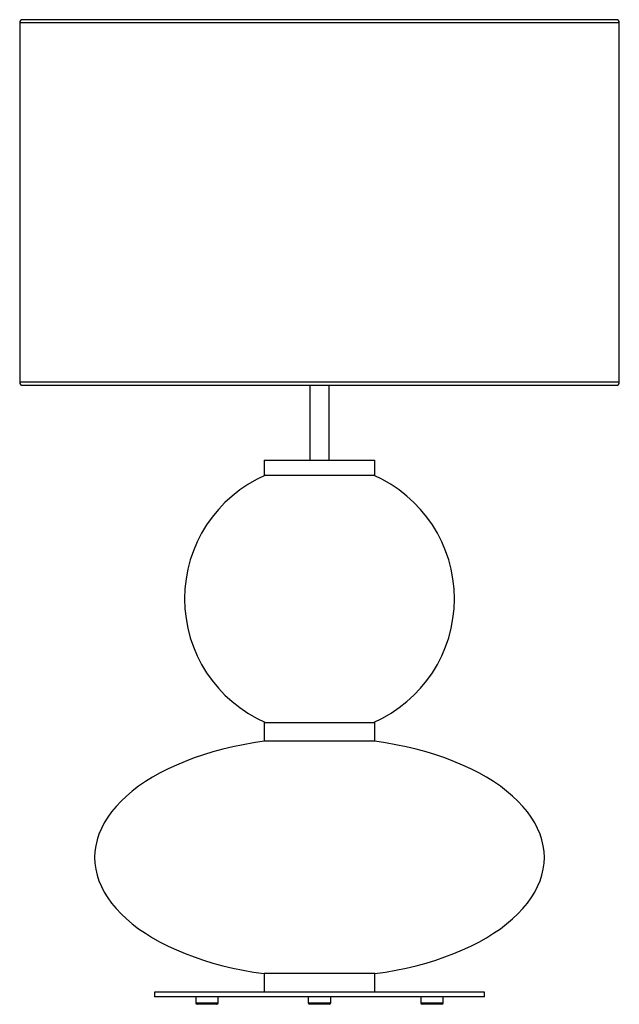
# Model space of a CAD drawing. Header units: millimetres. Extents: x -188 to 212, y -24 to 633.
import ezdxf

# ---------------------------------------------------------------- set-up
doc = ezdxf.new("R2010")
doc.units = ezdxf.units.MM

msp = doc.modelspace()

# ---------------------------------------------------------------- linework, layer by layer
at = {"color": 7, "linetype": 'Continuous', "lineweight": 25}
for p, q in [((209.53, 632.72), (-186.47, 632.72)), ((-188.47, 630.72), (-188.47, 390.72)), ((211.53, 390.72), (211.53, 630.72)), ((-186.47, 388.72), (209.53, 388.72)), ((5.03, 388.72), (5.03, 338.73)), ((18.03, 338.73), (18.03, 388.72)), ((-25.47, 338.73), (-25.47, 328.73)), ((-25.47, 338.73), (48.53, 338.73)), ((48.53, 328.73), (48.53, 338.73)), ((-25.47, 328.73), (48.53, 328.73)), ((-25.47, 163.73), (-25.47, 151.13)), ((-25.47, 163.73), (48.53, 163.73)), ((48.53, 151.13), (48.53, 163.73)), ((48.53, 151.13), (-25.47, 151.13)), ((-25.47, -3.93), (-25.47, -16.4)), ((48.53, -3.93), (-25.47, -3.93)), ((48.53, -16.4), (48.53, -3.93)), ((-98.47, -16.4), (-98.47, -19.4)), ((121.53, -16.4), (-98.47, -16.4)), ((121.53, -19.4), (-98.47, -19.4)), ((-70.97, -19.4), (-70.97, -23.4)), ((-55.97, -23.4), (-55.97, -19.4)), ((4.03, -19.4), (4.03, -23.4)), ((19.03, -23.4), (19.03, -19.4)), ((79.03, -19.4), (79.03, -23.4)), ((94.03, -23.4), (94.03, -19.4)), ((121.53, -19.4), (121.53, -16.4)), ((-56.97, -24.4), (-69.97, -24.4)), ((18.03, -24.4), (5.03, -24.4)), ((93.03, -24.4), (80.03, -24.4))]:
    msp.add_line(p, q, dxfattribs=at)
at = {"color": 8, "linetype": 'Continuous', "lineweight": 25}
for p, q in [((211.53, 630.72), (-188.47, 630.72)), ((211.53, 390.72), (-188.47, 390.72)), ((-70.97, -23.4), (-55.97, -23.4)), ((4.03, -23.4), (19.03, -23.4)), ((79.03, -23.4), (94.03, -23.4))]:
    msp.add_line(p, q, dxfattribs=at)
at = {"color": 7, "linetype": 'Continuous', "lineweight": 25, "flags": 128}
for points in [[(-25.47, 151.13), (-32.54, 150.07), (-39.5, 148.83), (-46.34, 147.41), (-53.04, 145.81), (-59.59, 144.04), (-65.96, 142.1), (-72.16, 139.99), (-78.15, 137.73), (-83.92, 135.31), (-89.47, 132.75), (-94.77, 130.04), (-99.82, 127.2), (-104.61, 124.23), (-109.11, 121.14), (-113.33, 117.93), (-117.25, 114.62), (-120.86, 111.21), (-124.15, 107.71), (-127.12, 104.13), (-129.75, 100.48), (-132.05, 96.76), (-134, 92.99), (-135.6, 89.16), (-136.85, 85.31), (-137.75, 81.42), (-138.29, 77.52), (-138.47, 73.6), (-138.29, 69.69), (-137.75, 65.78), (-136.85, 61.9), (-135.6, 58.04), (-134, 54.22), (-132.05, 50.44), (-129.75, 46.72), (-127.12, 43.07), (-124.15, 39.49), (-120.86, 35.99), (-117.25, 32.58), (-113.33, 29.27), (-109.11, 26.06), (-104.61, 22.97), (-99.82, 20), (-94.77, 17.16), (-89.47, 14.45), (-83.92, 11.89), (-78.15, 9.47), (-72.16, 7.21), (-65.96, 5.11), (-59.59, 3.16), (-53.04, 1.39), (-46.34, -0.21), (-39.5, -1.63), (-32.54, -2.87), (-25.47, -3.93)], [(48.53, -3.93), (55.6, -2.87), (62.56, -1.63), (69.4, -0.21), (76.1, 1.39), (82.65, 3.16), (89.03, 5.11), (95.22, 7.21), (101.21, 9.47), (106.98, 11.89), (112.53, 14.45), (117.84, 17.16), (122.89, 20), (127.67, 22.97), (132.18, 26.06), (136.39, 29.27), (140.31, 32.58), (143.92, 35.99), (147.21, 39.49), (150.18, 43.07), (152.81, 46.72), (155.11, 50.44), (157.06, 54.22), (158.67, 58.04), (159.92, 61.9), (160.81, 65.78), (161.35, 69.69), (161.53, 73.6), (161.35, 77.52), (160.81, 81.42), (159.92, 85.31), (158.67, 89.16), (157.06, 92.99), (155.11, 96.76), (152.81, 100.48), (150.18, 104.13), (147.21, 107.71), (143.92, 111.21), (140.31, 114.62), (136.39, 117.93), (132.18, 121.14), (127.67, 124.23), (122.89, 127.2), (117.84, 130.04), (112.53, 132.75), (106.98, 135.31), (101.21, 137.73), (95.22, 139.99), (89.03, 142.1), (82.65, 144.04), (76.1, 145.81), (69.4, 147.41), (62.56, 148.83), (55.6, 150.07), (48.53, 151.13)]]:
    msp.add_lwpolyline(points, dxfattribs=at)
at = {"color": 7, "linetype": 'Continuous', "lineweight": 25}
for centre, radius, start, end in [((-186.47, 630.72), 2, 90, 180), ((209.53, 630.72), 2, 360, 90), ((-186.47, 390.72), 2, 180, 270), ((209.53, 390.72), 2, 270, 360), ((11.53, 246.23), 90, 113.55646, 246.44354), ((11.53, 246.23), 90, 293.55646, 66.44354), ((-69.97, -23.4), 1, 180, 270), ((-56.97, -23.4), 1, 270, 0), ((5.03, -23.4), 1, 180, 270), ((18.03, -23.4), 1, 270, 0), ((80.03, -23.4), 1, 180, 270), ((93.03, -23.4), 1, 270, 0)]:
    msp.add_arc(centre, radius, start, end, dxfattribs=at)

doc.saveas('drawing.dxf')
